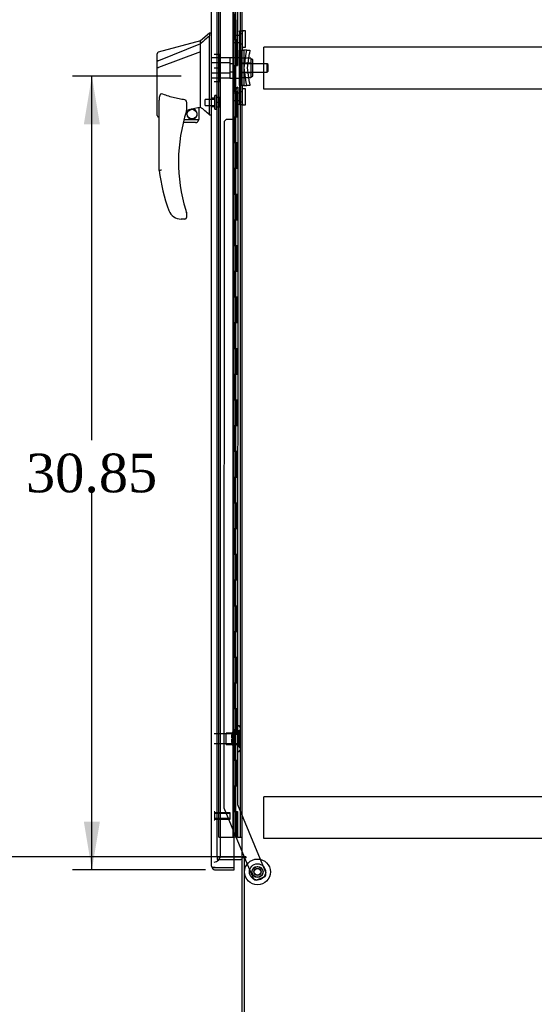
# Model space of a CAD drawing. Header units: inches. Extents: x 1 to 299, y -2 to 199.
# Tile 14 of 21: x 137 to 157, y 67 to 106. Entities that reach past the tile are written whole.
import ezdxf
from ezdxf.enums import TextEntityAlignment as Align
from ezdxf.lldxf.tags import DXFTag

# ---------------------------------------------------------------- set-up
doc = ezdxf.new("R2010")
doc.units = ezdxf.units.IN
doc.header["$MEASUREMENT"] = 0
for name, color, linetype in [('COM53964-2', 7, 'Continuous'), ('COM54746-60', 7, 'Continuous'), ('COM70220', 7, 'Continuous'), ('COM70838', 7, 'Continuous'), ('COM70839-3', 7, 'Continuous'), ('COM71197-1', 7, 'Continuous'), ('COM71198-2', 7, 'Continuous'), ('COM71199-3', 7, 'Continuous'), ('Default', 7, 'Continuous'), ('HAN13068', 7, 'Continuous'), ('HAN13068_NUT', 7, 'Continuous'), ('HAN13068_SCREW', 7, 'Continuous'), ('HAN_NUT', 7, 'Continuous'), ('NTS18147', 7, 'Continuous'), ('ROL87452', 7, 'Continuous'), ('RVT17786', 7, 'Continuous'), ('RVT19000', 7, 'Continuous'), ('SPC87322', 7, 'Continuous'), ('STD26122', 7, 'Continuous'), ('STD26258', 7, 'Continuous'), ('WAF25376', 7, 'Continuous'), ('WAM30038', 7, 'Continuous')]:
    doc.layers.add(name, color=color, linetype=linetype)
doc.styles.add('SEACAD_Times_New_Roman', font='times.ttf')
tags = doc.linetypes.add('HIDDEN2', pattern=[0.1875, 0.125, -0.0625]).pattern_tags.tags
tags[6:7] = [DXFTag(74, 4), DXFTag(75, 0), DXFTag(340, '0'), DXFTag(46, 0.0), DXFTag(50, 0.0), DXFTag(44, 0.0), DXFTag(45, 0.0)]
tags[4:5] = [DXFTag(74, 4), DXFTag(75, 0), DXFTag(340, '0'), DXFTag(46, 0.0), DXFTag(50, 0.0), DXFTag(44, 0.0), DXFTag(45, 0.0)]
doc.dimstyles.new('HAMMOND_(STH_-_300x200)', dxfattribs={"dimtxt": 1.5, "dimasz": 1.875, "dimexe": 0.75, "dimexo": 0.75, "dimgap": 0.375, "dimtad": 0, "dimtih": 1, "dimtoh": 1, "dimzin": 0, "dimdsep": 46, "dimtxsty": 'SEACAD_Times_New_Roman', "dimblk1": '_SE_FILLED', "dimblk2": '_SE_FILLED', "dimsah": 1, "dimcen": 0.75, "dimadec": 0, "dimazin": 0, "dimtfac": 0.8, "dimtofl": 0, "dimtmove": 0, "dimatfit": 3, "dimfxl": 1, "dimtolj": 1, "dimtzin": 0, "dimarcsym": 0})

# ---------------------------------------------------------------- blocks, each defined once
blk = doc.blocks.new('SE3')
at = {"layer": 'COM53964-2', "color": 7, "linetype": 'HIDDEN2'}
for p, q in [((146.66, 104.526), (146.66, 104.664)), ((169.035, 104.664), (146.66, 104.664)), ((146.66, 103.177), (146.66, 104.526)), ((146.66, 103.039), (146.66, 103.177)), ((169.035, 103.039), (146.66, 103.039)), ((146.66, 75.396), (146.66, 75.534)), ((169.035, 75.534), (146.66, 75.534)), ((146.66, 74.047), (146.66, 75.396)), ((146.66, 73.909), (146.66, 74.047)), ((169.035, 73.909), (146.66, 73.909))]:
    blk.add_line(p, q, dxfattribs=at)
at = {"layer": 'COM54746-60', "color": 7, "linetype": 'HIDDEN2'}
for p, q in [((144.915, 73.959), (144.915, 133.959)), ((145.464, 73.959), (145.464, 133.959)), ((145.469, 133.968), (145.469, 73.959)), ((145.569, 73.959), (145.569, 133.968)), ((145.755, 73.959), (145.755, 133.959)), ((145.519, 104.959), (145.519, 105.959)), ((145.561, 104.959), (145.561, 105.959)), ((145.464, 104.959), (145.519, 104.959)), ((145.509, 104.959), (145.636, 104.959)), ((145.509, 103.959), (145.509, 104.959)), ((145.606, 103.959), (145.606, 104.959)), ((145.631, 104.959), (145.631, 103.959)), ((145.636, 103.959), (145.636, 104.959)), ((145.464, 103.959), (145.519, 103.959)), ((145.509, 103.959), (145.636, 103.959)), ((145.519, 102.959), (145.519, 103.959)), ((145.561, 102.959), (145.561, 103.959)), ((145.464, 102.959), (145.519, 102.959)), ((145.509, 102.959), (145.636, 102.959)), ((145.509, 101.959), (145.509, 102.959)), ((145.606, 101.959), (145.606, 102.959)), ((145.631, 102.959), (145.631, 101.959)), ((145.636, 101.959), (145.636, 102.959)), ((145.464, 101.959), (145.519, 101.959)), ((145.509, 101.959), (145.636, 101.959)), ((145.519, 100.959), (145.519, 101.959)), ((145.561, 100.959), (145.561, 101.959)), ((145.464, 100.959), (145.519, 100.959)), ((145.509, 100.959), (145.636, 100.959)), ((145.509, 99.959), (145.509, 100.959)), ((145.606, 99.959), (145.606, 100.959)), ((145.631, 100.959), (145.631, 99.959)), ((145.636, 99.959), (145.636, 100.959)), ((145.464, 99.959), (145.519, 99.959)), ((145.509, 99.959), (145.636, 99.959)), ((145.519, 98.959), (145.519, 99.959)), ((145.561, 98.959), (145.561, 99.959)), ((145.464, 98.959), (145.519, 98.959)), ((145.509, 98.959), (145.636, 98.959)), ((145.509, 97.959), (145.509, 98.959)), ((145.606, 97.959), (145.606, 98.959)), ((145.631, 98.959), (145.631, 97.959)), ((145.636, 97.959), (145.636, 98.959)), ((145.464, 97.959), (145.519, 97.959)), ((145.509, 97.959), (145.636, 97.959)), ((145.519, 96.959), (145.519, 97.959)), ((145.561, 96.959), (145.561, 97.959)), ((145.464, 96.959), (145.519, 96.959)), ((145.509, 96.959), (145.636, 96.959)), ((145.509, 95.959), (145.509, 96.959)), ((145.606, 95.959), (145.606, 96.959)), ((145.631, 96.959), (145.631, 95.959)), ((145.636, 95.959), (145.636, 96.959)), ((145.464, 95.959), (145.519, 95.959)), ((145.509, 95.959), (145.636, 95.959)), ((145.519, 94.959), (145.519, 95.959)), ((145.561, 94.959), (145.561, 95.959)), ((145.464, 94.959), (145.519, 94.959)), ((145.509, 94.959), (145.636, 94.959)), ((145.509, 93.959), (145.509, 94.959)), ((145.606, 93.959), (145.606, 94.959)), ((145.631, 94.959), (145.631, 93.959)), ((145.636, 93.959), (145.636, 94.959)), ((145.464, 93.959), (145.519, 93.959)), ((145.509, 93.959), (145.636, 93.959)), ((145.519, 92.959), (145.519, 93.959)), ((145.561, 92.959), (145.561, 93.959)), ((145.464, 92.959), (145.519, 92.959)), ((145.509, 92.959), (145.636, 92.959)), ((145.509, 91.959), (145.509, 92.959)), ((145.606, 91.959), (145.606, 92.959)), ((145.631, 92.959), (145.631, 91.959)), ((145.636, 91.959), (145.636, 92.959)), ((145.464, 91.959), (145.519, 91.959)), ((145.509, 91.959), (145.636, 91.959)), ((145.519, 90.959), (145.519, 91.959)), ((145.561, 90.959), (145.561, 91.959)), ((145.464, 90.959), (145.519, 90.959)), ((145.509, 90.959), (145.636, 90.959)), ((145.509, 89.959), (145.509, 90.959)), ((145.606, 89.959), (145.606, 90.959)), ((145.631, 90.959), (145.631, 89.959)), ((145.636, 89.959), (145.636, 90.959)), ((145.464, 89.959), (145.519, 89.959)), ((145.509, 89.959), (145.636, 89.959)), ((145.519, 88.959), (145.519, 89.959)), ((145.561, 88.959), (145.561, 89.959)), ((145.464, 88.959), (145.519, 88.959)), ((145.509, 88.959), (145.636, 88.959)), ((145.509, 87.959), (145.509, 88.959)), ((145.606, 87.959), (145.606, 88.959)), ((145.631, 88.959), (145.631, 87.959)), ((145.636, 87.959), (145.636, 88.959)), ((145.464, 87.959), (145.519, 87.959)), ((145.509, 87.959), (145.636, 87.959)), ((145.519, 86.959), (145.519, 87.959)), ((145.561, 86.959), (145.561, 87.959)), ((145.464, 86.959), (145.519, 86.959)), ((145.509, 86.959), (145.636, 86.959)), ((145.509, 85.959), (145.509, 86.959)), ((145.606, 85.959), (145.606, 86.959)), ((145.631, 86.959), (145.631, 85.959)), ((145.636, 85.959), (145.636, 86.959)), ((145.464, 85.959), (145.519, 85.959)), ((145.509, 85.959), (145.636, 85.959)), ((145.519, 84.959), (145.519, 85.959)), ((145.561, 84.959), (145.561, 85.959)), ((145.464, 84.959), (145.519, 84.959)), ((145.509, 84.959), (145.636, 84.959)), ((145.509, 83.959), (145.509, 84.959)), ((145.606, 83.959), (145.606, 84.959)), ((145.631, 84.959), (145.631, 83.959)), ((145.636, 83.959), (145.636, 84.959)), ((145.464, 83.959), (145.519, 83.959)), ((145.509, 83.959), (145.636, 83.959)), ((145.519, 82.959), (145.519, 83.959)), ((145.561, 82.959), (145.561, 83.959)), ((145.464, 82.959), (145.519, 82.959)), ((145.509, 82.959), (145.636, 82.959)), ((145.509, 81.959), (145.509, 82.959)), ((145.606, 81.959), (145.606, 82.959)), ((145.631, 82.959), (145.631, 81.959)), ((145.636, 81.959), (145.636, 82.959)), ((145.464, 81.959), (145.519, 81.959)), ((145.509, 81.959), (145.636, 81.959)), ((145.519, 80.959), (145.519, 81.959)), ((145.561, 80.959), (145.561, 81.959)), ((145.464, 80.959), (145.519, 80.959)), ((145.509, 80.959), (145.636, 80.959)), ((145.509, 79.959), (145.509, 80.959)), ((145.606, 79.959), (145.606, 80.959)), ((145.631, 80.959), (145.631, 79.959)), ((145.636, 79.959), (145.636, 80.959)), ((145.464, 79.959), (145.519, 79.959)), ((145.509, 79.959), (145.636, 79.959)), ((145.519, 78.959), (145.519, 79.959)), ((145.561, 78.959), (145.561, 79.959)), ((145.464, 78.959), (145.519, 78.959)), ((145.509, 78.959), (145.636, 78.959)), ((145.509, 77.959), (145.509, 78.959)), ((145.606, 77.959), (145.606, 78.959)), ((145.631, 78.959), (145.631, 77.959)), ((145.636, 77.959), (145.636, 78.959)), ((145.464, 77.959), (145.519, 77.959)), ((145.509, 77.959), (145.636, 77.959)), ((145.519, 76.959), (145.519, 77.959)), ((145.561, 76.959), (145.561, 77.959)), ((145.464, 76.959), (145.519, 76.959)), ((145.509, 76.959), (145.636, 76.959)), ((145.509, 75.959), (145.509, 76.959)), ((145.606, 75.959), (145.606, 76.959)), ((145.631, 76.959), (145.631, 75.959)), ((145.636, 75.959), (145.636, 76.959)), ((145.464, 75.959), (145.519, 75.959)), ((145.509, 75.959), (145.636, 75.959)), ((145.519, 74.959), (145.519, 75.959)), ((145.561, 74.959), (145.561, 75.959)), ((145.464, 74.959), (145.519, 74.959)), ((145.509, 73.959), (145.509, 74.959)), ((145.509, 74.959), (145.636, 74.959)), ((145.606, 73.959), (145.606, 74.959)), ((145.631, 74.959), (145.631, 73.959)), ((145.636, 73.959), (145.636, 74.959)), ((144.915, 73.959), (145.439, 73.959)), ((145.439, 73.959), (145.464, 73.959)), ((145.464, 73.959), (145.469, 73.959)), ((145.509, 73.959), (145.469, 73.959)), ((145.631, 73.959), (145.509, 73.959)), ((145.631, 73.959), (145.755, 73.959)), ((145.755, 73.959), (145.817, 73.959))]:
    blk.add_line(p, q, dxfattribs=at)
at = {"layer": 'COM70220', "color": 7, "linetype": 'HIDDEN2'}
for p, q in [((144.975, 73.492), (144.975, 134.427)), ((144.975, 73.242), (144.975, 73.492))]:
    blk.add_line(p, q, dxfattribs=at)
blk.add_arc((144.725, 73.242), 0.25, 270, 0, dxfattribs=at)
at = {"layer": 'COM70838', "color": 7, "linetype": 'HIDDEN2'}
for p, q in [((145.707, 105.26), (145.707, 105.297)), ((145.707, 105.297), (145.832, 105.297)), ((145.707, 105.26), (145.707, 104.547)), ((145.832, 105.297), (145.832, 105.26)), ((145.832, 104.602), (145.832, 105.26)), ((145.707, 103.172), (145.707, 104.547)), ((145.707, 104.547), (145.765, 104.547)), ((145.765, 103.172), (145.765, 104.547)), ((145.765, 104.547), (145.89, 104.547)), ((145.89, 103.172), (145.89, 104.547)), ((145.993, 104.547), (145.89, 104.547)), ((145.975, 104.422), (145.993, 104.547)), ((145.993, 104.547), (146.119, 104.547)), ((146.119, 104.547), (146.101, 104.422)), ((145.893, 103.859), (145.975, 104.422)), ((146.019, 103.859), (146.101, 104.422)), ((145.975, 103.297), (145.893, 103.859)), ((146.101, 103.297), (146.019, 103.859)), ((145.765, 103.172), (145.707, 103.172)), ((145.707, 103.172), (145.707, 102.458)), ((145.89, 103.172), (145.765, 103.172)), ((145.832, 102.458), (145.832, 103.144)), ((145.89, 103.172), (145.993, 103.172)), ((145.993, 103.172), (145.975, 103.297)), ((146.119, 103.172), (145.993, 103.172)), ((146.101, 103.297), (146.119, 103.172)), ((145.707, 102.422), (145.707, 102.458)), ((145.832, 102.422), (145.707, 102.422)), ((145.832, 102.458), (145.832, 102.422))]:
    blk.add_line(p, q, dxfattribs=at)
for centre, start, end in [((145.949, 104.602), 180, 208.0398), ((145.949, 103.144), 166.4554, 180)]:
    blk.add_arc(centre, 0.117, start, end, dxfattribs=at)
at = {"layer": 'COM70839-3', "color": 7, "linetype": 'HIDDEN2'}
for p, q in [((145.645, 104.61), (145.632, 132.487)), ((145.575, 105.735), (145.575, 104.722)), ((145.575, 102.996), (145.575, 101.984)), ((145.645, 103.109), (145.632, 75.231)), ((145.45, 101.859), (145.239, 101.859)), ((145.114, 101.734), (145.101, 75.15)), ((145.11, 75.103), (145.9, 73.195)), ((145.632, 75.231), (146.731, 72.575)), ((145.912, 73.165), (146.241, 72.371)), ((146.664, 72.411), (146.404, 72.304))]:
    blk.add_line(p, q, dxfattribs=at)
at = {"layer": 'COM70839-3', "color": 7, "linetype": 'Continuous'}
blk.add_line((145.9, 73.195), (145.912, 73.165), dxfattribs=at)
at = {"layer": 'COM70839-3', "color": 7, "linetype": 'HIDDEN2'}
blk.add_circle((146.412, 72.611), 0.129, dxfattribs=at)
for centre, start, end in [((145.7, 104.722), 180.0275, 243.9236), ((145.7, 102.996), 116.0764, 179.9725), ((145.239, 101.734), 89.9725, 179.9725), ((145.45, 101.984), 269.9725, 359.9725), ((145.226, 75.15), 179.9725, 202.4845), ((146.356, 72.419), 202.4845, 292.4845), ((146.616, 72.527), 292.4845, 22.4845)]:
    blk.add_arc(centre, 0.125, start, end, dxfattribs=at)
at = {"layer": 'COM71197-1', "color": 7, "linetype": 'HIDDEN2'}
for p, q in [((144.85, 73.195), (144.85, 134.505)), ((145.505, 73.195), (144.85, 73.195))]:
    blk.add_line(p, q, dxfattribs=at)
at = {"layer": 'COM71197-1', "color": 7, "linetype": 'Continuous'}
for p, q in [((145.817, 73.195), (145.817, 134.505)), ((145.769, 73.195), (145.505, 73.195)), ((145.769, 73.195), (145.817, 73.195)), ((145.96, 73.195), (145.817, 73.195)), ((145.96, 73.165), (145.912, 73.165)), ((145.912, 65.915), (145.912, 73.165))]:
    blk.add_line(p, q, dxfattribs=at)
blk.add_arc((145.96, 73.18), 0.015, 270, 90, dxfattribs=at)
at = {"layer": 'COM71198-2', "color": 7, "linetype": 'HIDDEN2'}
for p, q in [((144.85, 73.195), (144.85, 73.1)), ((144.85, 73.195), (145.505, 73.195)), ((144.85, 73.1), (145.505, 73.1))]:
    blk.add_line(p, q, dxfattribs=at)
at = {"layer": 'COM71198-2', "color": 7, "linetype": 'Continuous'}
for p, q in [((145.505, 73.195), (145.769, 73.195)), ((145.505, 73.1), (145.769, 73.1)), ((145.817, 65.963), (145.817, 73.165)), ((145.912, 73.165), (145.817, 73.165))]:
    blk.add_line(p, q, dxfattribs=at)
for radius, start in [(0.143, 52.2051), (0.048, 0)]:
    blk.add_arc((145.769, 73.052), radius, start, 90, dxfattribs=at)
at = {"layer": 'COM71199-3', "color": 7, "linetype": 'Continuous'}
for p, q in [((145.505, 72.788), (145.505, 135.13)), ((144.63, 72.836), (144.63, 135.082)), ((144.63, 72.836), (144.63, 72.836)), ((144.63, 72.836), (144.63, 72.836)), ((144.71, 72.788), (144.66, 72.749)), ((144.773, 72.788), (144.66, 72.788)), ((144.71, 72.788), (144.773, 72.788)), ((144.773, 72.788), (144.773, 72.788)), ((144.773, 72.788), (145.505, 72.788)), ((144.773, 72.788), (145.505, 72.788)), ((145.505, 72.693), (145.505, 72.788)), ((144.773, 72.693), (145.505, 72.693))]:
    blk.add_line(p, q, dxfattribs=at)
for start, end in [(180, 180.0762), (180.1561, 217.5036), (217.5036, 270)]:
    blk.add_arc((144.773, 72.836), 0.143, start, end, dxfattribs=at)
blk.add_open_spline([(144.66, 72.788), (144.65, 72.796), (144.643, 72.804), (144.635, 72.816), (144.633, 72.82), (144.631, 72.828), (144.63, 72.832), (144.63, 72.836)], degree=3, knots=[0, 0, 0, 0, 0.5, 0.5, 0.75, 0.75, 1, 1, 1, 1], dxfattribs=at)
at = {"layer": 'HAN13068', "color": 7, "linetype": 'Continuous'}
for p, q in [((144.195, 104.909), (142.547, 104.468)), ((144.55, 105.209), (144.195, 104.909)), ((144.195, 104.797), (144.195, 104.909)), ((144.63, 105.209), (144.547, 105.209)), ((144.55, 105.209), (144.55, 105.107)), ((144.55, 105.048), (144.55, 105.107)), ((144.55, 104.961), (144.55, 105.048)), ((144.55, 102.471), (144.55, 104.961)), ((144.195, 104.797), (142.56, 104.141)), ((144.195, 104.483), (142.571, 103.88)), ((144.195, 104.65), (144.195, 104.797)), ((144.195, 104.556), (144.195, 104.65)), ((144.195, 104.483), (144.195, 104.556)), ((144.195, 102.598), (144.195, 104.483)), ((142.515, 104.116), (142.515, 104.413)), ((142.515, 104.139), (142.515, 104.159)), ((142.515, 103.882), (142.515, 104.116)), ((142.515, 102.009), (142.515, 103.882)), ((142.569, 103.88), (142.571, 103.88)), ((144.195, 102.452), (144.195, 102.598)), ((142.595, 99.876), (142.595, 102.547)), ((143.655, 102.466), (143.655, 102.203)), ((143.655, 102.217), (143.782, 102.246)), ((143.866, 102.265), (144.1, 102.32)), ((144.13, 102.323), (144.195, 102.339)), ((144.13, 102.323), (144.13, 102.324)), ((144.13, 102.324), (144.13, 101.859)), ((144.195, 102.339), (144.195, 102.452)), ((144.55, 102.066), (144.55, 102.471)), ((142.589, 101.951), (142.595, 101.953)), ((143.557, 101.859), (144.13, 101.859)), ((144.55, 102.041), (144.55, 102.066)), ((144.55, 102.039), (144.63, 102.039)), ((144.005, 101.734), (143.525, 101.734)), ((143.158, 98.074), (143.157, 98.072)), ((143.595, 97.984), (143.44, 97.984)), ((143.655, 98.222), (143.655, 98.044))]:
    blk.add_line(p, q, dxfattribs=at)
at = {"layer": 'HAN13068', "color": 7, "linetype": 'HIDDEN2'}
for p, q in [((145.332, 104.255), (144.63, 104.255)), ((145.332, 104.255), (145.332, 104.059)), ((145.332, 104.059), (144.63, 104.059)), ((145.332, 104.059), (145.332, 103.659)), ((145.457, 104.019), (145.332, 104.019)), ((145.457, 104.019), (145.457, 103.859)), ((145.457, 103.859), (145.457, 103.699)), ((146.792, 104.019), (145.832, 104.019)), ((146.792, 103.699), (146.792, 104.019)), ((146.822, 103.989), (146.792, 104.019)), ((146.792, 103.699), (146.822, 103.729)), ((146.822, 103.729), (146.822, 103.989)), ((145.332, 103.659), (144.63, 103.659)), ((145.332, 103.464), (144.63, 103.464)), ((145.457, 103.699), (145.332, 103.699)), ((145.332, 103.659), (145.332, 103.464)), ((145.832, 103.699), (146.792, 103.699)), ((144.755, 102.684), (144.63, 102.684)), ((144.63, 102.359), (144.755, 102.359))]:
    blk.add_line(p, q, dxfattribs=at)
at = {"layer": 'HAN13068', "color": 7, "linetype": 'Continuous'}
blk.add_circle((143.869, 102.063), 0.188, dxfattribs=at)
for centre, radius, start, end in [((142.575, 104.413), 0.06, 105.824, 180.0002), ((142.56, 104.24), 0.361, 262.9065, 271.5232), ((149.759, 100.212), 6.417, 162.105, 197.0102), ((143.595, 102.203), 0.06, 342.105, 0), ((143.869, 102.063), 0.202, 115.2676, 90.8956), ((143.607, 103.191), 0.961, 280.5316, 285.6316), ((107.784, 58.893), 56.686, 49.5649, 50.0347), ((144.005, 101.859), 0.125, 310.5358, 346.1135), ((144.005, 101.859), 0.125, 346.1135, 360), ((144.005, 101.859), 0.125, 270, 310.5358), ((149.935, 100.812), 7.4, 187.261, 199.7146), ((143.44, 98.484), 0.5, 199.7146, 235.4377), ((143.44, 98.484), 0.5, 235.4377, 270), ((143.595, 98.044), 0.06, 270, 0), ((143.595, 98.222), 0.06, 0, 17.895)]:
    blk.add_arc(centre, radius, start, end, dxfattribs=at)
blk.add_ellipse((142.575, 102.009), major_axis=(0.06, 0), ratio=0.999979, start_param=3.141468, end_param=4.950188, dxfattribs=at)
blk.add_open_spline([(144.55, 105.107), (144.432, 105.004), (144.313, 104.9), (144.195, 104.797)], degree=3, dxfattribs=at)
for points, knots in [([(142.56, 104.141), (142.547, 104.14), (142.536, 104.136), (142.52, 104.127), (142.515, 104.122), (142.515, 104.116)], [0, 0, 0, 0, 0.5, 0.5, 1, 1, 1, 1]), ([(142.595, 102.547), (142.595, 102.604), (142.599, 102.662), (142.614, 102.747), (142.62, 102.775), (142.635, 102.816), (142.64, 102.83), (142.653, 102.848), (142.658, 102.853), (142.67, 102.861), (142.678, 102.862), (142.685, 102.859)], [0, 0, 0, 0, 0.5, 0.5, 0.75, 0.75, 0.875, 0.875, 0.9375, 0.9375, 1, 1, 1, 1]), ([(143.595, 102.621), (143.517, 102.631), (143.44, 102.644), (143.285, 102.674), (143.208, 102.691), (143.056, 102.73), (142.98, 102.753), (142.832, 102.802), (142.758, 102.83), (142.685, 102.859)], [0, 0, 0, 0, 0.25, 0.25, 0.5, 0.5, 0.75, 0.75, 1, 1, 1, 1]), ([(143.595, 102.621), (143.599, 102.62), (143.603, 102.619), (143.609, 102.615), (143.612, 102.612), (143.62, 102.604), (143.624, 102.598), (143.631, 102.585), (143.634, 102.578), (143.64, 102.565), (143.642, 102.558), (143.648, 102.537), (143.651, 102.523), (143.653, 102.502), (143.654, 102.495), (143.655, 102.48), (143.655, 102.473), (143.655, 102.466)], [0, 0, 0, 0, 0.0625, 0.0625, 0.125, 0.125, 0.25, 0.25, 0.375, 0.375, 0.5, 0.5, 0.75, 0.75, 0.875, 0.875, 1, 1, 1, 1]), ([(144.1, 102.32), (144.104, 102.321), (144.108, 102.322), (144.115, 102.323), (144.118, 102.324), (144.127, 102.325), (144.13, 102.325), (144.13, 102.324)], [0, 0, 0, 0, 0.25, 0.25, 0.5, 0.5, 1, 1, 1, 1]), ([(142.685, 99.882), (142.679, 99.882), (142.673, 99.881), (142.662, 99.881), (142.656, 99.88), (142.64, 99.879), (142.63, 99.878), (142.617, 99.878), (142.614, 99.877), (142.607, 99.877), (142.604, 99.877), (142.6, 99.877), (142.598, 99.876), (142.596, 99.876), (142.595, 99.876), (142.595, 99.876)], [0, 0, 0, 0, 0.125, 0.125, 0.25, 0.25, 0.5, 0.5, 0.625, 0.625, 0.75, 0.75, 0.875, 0.875, 1, 1, 1, 1]), ([(143.623, 98.335), (143.628, 98.318), (143.633, 98.301), (143.641, 98.275), (143.644, 98.267), (143.648, 98.255), (143.649, 98.251), (143.651, 98.246), (143.651, 98.244), (143.652, 98.241), (143.652, 98.241), (143.652, 98.241)], [0, 0, 0, 0, 0.5, 0.5, 0.75, 0.75, 0.875, 0.875, 0.9375, 0.9375, 1, 1, 1, 1])]:
    blk.add_open_spline(points, degree=3, knots=knots, dxfattribs=at)
at = {"layer": 'HAN13068_NUT', "color": 7, "linetype": 'HIDDEN2'}
for p, q in [((146.157, 104.243), (145.832, 104.243)), ((146.157, 104.243), (146.157, 104.147)), ((146.207, 104.192), (146.157, 104.192)), ((146.157, 104.147), (146.157, 104.051)), ((146.237, 103.557), (146.237, 104.162)), ((146.157, 104.051), (145.832, 104.051)), ((146.157, 104.051), (146.157, 103.859)), ((146.157, 103.859), (146.157, 103.667)), ((146.157, 103.667), (145.832, 103.667)), ((146.157, 103.475), (145.832, 103.475)), ((146.157, 103.667), (146.157, 103.571)), ((146.157, 103.571), (146.157, 103.475)), ((146.157, 103.527), (146.207, 103.527))]:
    blk.add_line(p, q, dxfattribs=at)
for centre, start, end in [((146.207, 104.162), 0, 90), ((146.207, 103.557), 270, 0)]:
    blk.add_arc(centre, 0.03, start, end, dxfattribs=at)
at = {"layer": 'HAN13068_SCREW', "color": 7, "linetype": 'HIDDEN2'}
for p, q in [((144.38, 102.405), (144.38, 102.637)), ((144.755, 102.637), (144.38, 102.637)), ((144.755, 102.259), (144.755, 102.784)), ((144.825, 102.784), (144.755, 102.784)), ((144.825, 102.259), (144.825, 102.784)), ((144.962, 102.714), (144.825, 102.714)), ((144.962, 102.521), (144.962, 102.714)), ((144.38, 102.405), (144.755, 102.405)), ((144.755, 102.259), (144.825, 102.259)), ((144.962, 102.521), (144.825, 102.521)), ((144.962, 102.329), (144.825, 102.329)), ((144.962, 102.329), (144.962, 102.521))]:
    blk.add_line(p, q, dxfattribs=at)
at = {"layer": 'HAN_NUT', "color": 7, "linetype": 'HIDDEN2'}
for p, q in [((144.725, 104.389), (144.94, 104.389)), ((144.94, 103.859), (144.94, 104.389)), ((144.725, 103.859), (144.94, 103.859)), ((144.94, 103.329), (144.94, 103.859)), ((144.725, 103.329), (144.94, 103.329))]:
    blk.add_line(p, q, dxfattribs=at)
at = {"layer": 'NTS18147', "color": 7, "linetype": 'HIDDEN2'}
for p, q in [((145.633, 78.283), (145.633, 78.288)), ((145.696, 78.288), (145.633, 78.288)), ((145.633, 78.283), (145.633, 78.095)), ((145.633, 78.283), (145.696, 78.283)), ((145.633, 78.095), (145.633, 77.977)), ((145.696, 78.095), (145.633, 78.095)), ((145.696, 78.283), (145.696, 78.288)), ((145.696, 77.977), (145.696, 78.095)), ((145.758, 78.134), (145.758, 78.189)), ((145.196, 77.568), (145.196, 78.008)), ((145.633, 78.008), (145.196, 78.008)), ((145.633, 77.977), (145.633, 77.599)), ((145.633, 77.977), (145.696, 77.977)), ((145.196, 77.568), (145.633, 77.568)), ((145.633, 77.599), (145.633, 77.481)), ((145.696, 77.599), (145.633, 77.599)), ((145.633, 77.481), (145.633, 77.293)), ((145.633, 77.481), (145.696, 77.481)), ((145.696, 77.481), (145.696, 77.599)), ((145.758, 77.387), (145.758, 77.442)), ((145.633, 77.293), (145.633, 77.288)), ((145.696, 77.293), (145.633, 77.293)), ((145.633, 77.288), (145.696, 77.288)), ((145.696, 77.293), (145.696, 77.288))]:
    blk.add_line(p, q, dxfattribs=at)
blk.add_arc((145.44, 77.788), 0.318, 323.6338, 36.3662, dxfattribs=at)
for centre, start_param, end_param in [((145.44, 78.189), 2.506883, 3.776302), ((145.44, 78.134), 2.506883, 3.141593), ((145.44, 77.442), 3.141593, 3.776302), ((145.44, 77.387), 2.506883, 3.776302)]:
    blk.add_ellipse(centre, major_axis=(-0.318, 0), ratio=0.5, start_param=start_param, end_param=end_param, dxfattribs=at)
at = {"layer": 'ROL87452', "color": 7, "linetype": 'HIDDEN2'}
for radius in [0.5, 0.206]:
    blk.add_circle((146.412, 72.611), radius, dxfattribs=at)
at = {"layer": 'RVT17786', "color": 7, "linetype": 'HIDDEN2'}
blk.add_circle((146.412, 72.611), 0.217, dxfattribs=at)
at = {"layer": 'RVT19000', "color": 7, "linetype": 'HIDDEN2'}
for p, q in [((145.832, 105.297), (145.832, 105.297)), ((145.945, 105.297), (145.832, 105.297)), ((145.945, 104.672), (145.945, 105.297)), ((145.495, 104.844), (145.495, 105.125)), ((145.707, 105.125), (145.495, 105.125)), ((145.832, 105.18), (145.707, 105.18)), ((145.495, 104.844), (145.707, 104.844)), ((145.707, 104.79), (145.832, 104.79)), ((145.832, 104.672), (145.945, 104.672)), ((145.945, 103.046), (145.832, 103.046)), ((145.945, 102.421), (145.945, 103.046)), ((145.495, 102.593), (145.495, 102.874)), ((145.707, 102.874), (145.495, 102.874)), ((145.495, 102.593), (145.707, 102.593)), ((145.832, 102.929), (145.707, 102.929)), ((145.707, 102.539), (145.832, 102.539)), ((145.832, 102.421), (145.832, 102.422)), ((145.832, 102.421), (145.945, 102.421))]:
    blk.add_line(p, q, dxfattribs=at)
at = {"layer": 'SPC87322', "color": 7, "linetype": 'HIDDEN2'}
for p, q in [((145.707, 104.252), (145.332, 104.252)), ((145.832, 104.097), (145.707, 104.097)), ((145.832, 104.087), (145.707, 104.087)), ((145.332, 103.467), (145.707, 103.467)), ((145.832, 103.632), (145.707, 103.632)), ((145.832, 103.622), (145.707, 103.622))]:
    blk.add_line(p, q, dxfattribs=at)
at = {"layer": 'STD26122', "color": 7, "linetype": 'HIDDEN2'}
for p, q in [((145.69, 77.973), (144.725, 77.973)), ((145.69, 77.973), (145.69, 77.603)), ((145.725, 77.938), (145.69, 77.973)), ((145.725, 77.638), (145.725, 77.938)), ((144.725, 77.603), (145.69, 77.603)), ((145.69, 77.603), (145.725, 77.638))]:
    blk.add_line(p, q, dxfattribs=at)
at = {"layer": 'STD26258', "color": 7, "linetype": 'HIDDEN2'}
for p, q in [((144.756, 74.944), (144.725, 74.944)), ((144.725, 74.632), (144.756, 74.632)), ((144.756, 74.632), (144.756, 74.944)), ((145.35, 74.913), (144.756, 74.913)), ((145.35, 74.882), (144.756, 74.882)), ((145.35, 74.694), (144.756, 74.694)), ((144.756, 74.663), (145.35, 74.663)), ((145.35, 74.663), (145.35, 74.913))]:
    blk.add_line(p, q, dxfattribs=at)
at = {"layer": 'WAF25376', "color": 7, "linetype": 'HIDDEN2'}
for radius in [0.315, 0.14]:
    blk.add_circle((146.412, 72.611), radius, dxfattribs=at)
at = {"layer": 'WAM30038', "color": 7, "linetype": 'HIDDEN2'}
for p, q in [((145.484, 78.163), (145.484, 77.413)), ((145.508, 78.163), (145.484, 78.163)), ((145.508, 78.163), (145.508, 77.413)), ((145.42, 77.962), (145.42, 78.016)), ((145.465, 77.99), (145.42, 77.962)), ((145.42, 77.937), (145.465, 77.965)), ((145.42, 77.962), (145.436, 77.949)), ((145.42, 77.806), (145.42, 77.937)), ((145.465, 77.806), (145.42, 77.806)), ((145.42, 77.639), (145.42, 77.771)), ((145.42, 77.771), (145.465, 77.771)), ((145.436, 77.949), (145.475, 77.974)), ((145.465, 77.611), (145.42, 77.639)), ((145.436, 77.627), (145.42, 77.614)), ((145.42, 77.56), (145.42, 77.614)), ((145.42, 77.614), (145.465, 77.586)), ((145.475, 77.603), (145.436, 77.627)), ((145.484, 77.413), (145.508, 77.413))]:
    blk.add_line(p, q, dxfattribs=at)
for centre, radius, start, end in [((144.9, 78.691), 0.85, 311.7058, 313.4493), ((145.466, 77.787), 0.0181, 1.7718, 93.073), ((145.466, 77.789), 0.0182, 267.1609, 357.9942), ((144.897, 76.882), 0.854, 46.5547, 48.2901)]:
    blk.add_arc(centre, radius, start, end, dxfattribs=at)
for points, knots in [([(145.42, 78.016), (145.433, 78.028), (145.446, 78.039), (145.459, 78.051), (145.461, 78.053), (145.463, 78.054), (145.465, 78.056)], [0, 0, 0, 0, 0.858552, 0.858552, 0.858552, 1, 1, 1, 1]), ([(145.479, 77.995), (145.478, 77.995), (145.478, 77.995), (145.474, 77.995), (145.469, 77.993), (145.465, 77.99)], [0.4389304, 0.4389304, 0.4389304, 0.4389304, 0.5, 0.5, 1, 1, 1, 1]), ([(145.465, 77.965), (145.467, 77.967), (145.469, 77.968), (145.474, 77.972), (145.476, 77.974), (145.479, 77.978), (145.481, 77.981), (145.483, 77.986), (145.484, 77.988), (145.484, 77.99)], [0, 0, 0, 0, 0.25, 0.25, 0.5, 0.5, 0.75, 0.75, 1, 1, 1, 1]), ([(145.465, 77.52), (145.463, 77.522), (145.461, 77.524), (145.459, 77.525), (145.446, 77.537), (145.433, 77.548), (145.42, 77.56)], [0, 0, 0, 0, 0.141448, 0.141448, 0.141448, 1, 1, 1, 1]), ([(145.484, 77.586), (145.484, 77.588), (145.483, 77.591), (145.481, 77.595), (145.479, 77.598), (145.474, 77.604), (145.469, 77.608), (145.465, 77.611)], [0, 0, 0, 0, 0.25, 0.25, 0.5, 0.5, 1, 1, 1, 1]), ([(145.465, 77.586), (145.467, 77.585), (145.469, 77.583), (145.474, 77.582), (145.476, 77.581), (145.478, 77.581), (145.478, 77.581), (145.479, 77.581)], [0, 0, 0, 0, 0.25, 0.25, 0.5, 0.5, 0.5626015, 0.5626015, 0.5626015, 0.5626015])]:
    blk.add_open_spline(points, degree=3, knots=knots, dxfattribs=at)
blk = doc.blocks.new('DMBLK4359')
at = {"layer": 'Default', "linetype": 'Continuous'}
for points in [[(127, 132.63), (127.625, 132.63), (127.312, 134.505)], [(127, 75.07), (127.312, 73.195), (127.625, 75.07)]]:
    blk.add_hatch(color=7, dxfattribs=at).paths.add_polyline_path(points)
at = {"layer": 'Default', "color": 7, "linetype": 'Continuous'}
for p, q in [((145.043, 134.505), (126.562, 134.505)), ((127.312, 134.505), (127.312, 105.125)), ((127.312, 100.85), (127.312, 73.195)), ((145.043, 73.195), (126.562, 73.195))]:
    blk.add_line(p, q, dxfattribs=at)
at = {"layer": 'Default', "color": 7, "linetype": 'Continuous', "style": 'SEACAD_Times_New_Roman'}
for s, p in [('61.31', (124.753, 104.6)), ('DOOR OPENING', (119.013, 102.35))]:
    blk.add_text(s, height=1.5, dxfattribs=at).set_placement(p, align=Align.TOP_LEFT)
blk = doc.blocks.new('_SE_FILLED')
at = {"color": 0}
blk.add_line((0, 0), (-1, 0), dxfattribs=at)
blk.add_solid([(0, 0), (-1, -0.1665), (-1, 0.1665), (0, 0)], dxfattribs=at)
blk = doc.blocks.new('DMBLK4371')
at = {"layer": 'Default', "linetype": 'Continuous'}
for points in [[(139.664, 101.666), (140.289, 101.666), (139.977, 103.541)], [(139.664, 74.568), (139.977, 72.693), (140.289, 74.568)]]:
    blk.add_hatch(color=7, dxfattribs=at).paths.add_polyline_path(points)
at = {"layer": 'Default', "color": 7, "linetype": 'Continuous'}
for p, q in [((143.445, 103.541), (139.227, 103.541)), ((139.977, 89.392), (139.977, 103.541)), ((139.977, 72.693), (139.977, 87.367)), ((144.389, 72.693), (139.227, 72.693))]:
    blk.add_line(p, q, dxfattribs=at)
at = {"layer": 'Default', "color": 7, "linetype": 'Continuous', "style": 'SEACAD_Times_New_Roman'}
blk.add_text('30.85', height=1.5, dxfattribs=at).set_placement((137.417, 88.867), align=Align.TOP_LEFT)

msp = doc.modelspace()

# ---------------------------------------------------------------- block references
at = {"layer": 'Default'}
msp.add_blockref('SE3', (0, 0), dxfattribs=at)

# ---------------------------------------------------------------- dimensions: what is measured, and where the dimension line sits
at = {"layer": 'Default', "color": 7, "linetype": 'Continuous'}
for base, p1, p2, angle, text, picture, middle, dimtype in [((127.312, 134.505), (145.793, 134.505), (145.793, 73.195), 270, '\\A1;<>\\PDOOR OPENING', 'DMBLK4359', (127.312, 103.85), 161), ((139.977, 103.541), (145.139, 72.693), (144.195, 103.541), 90, '\\A1;<>', 'DMBLK4371', (139.977, 88.117), 160)]:
    dim = msp.add_linear_dim(base=base, p1=p1, p2=p2, angle=angle, text=text, dimstyle='HAMMOND_(STH_-_300x200)', dxfattribs=at)
    dim.commit()
    dim.dimension.update_dxf_attribs({"geometry": picture, "text_midpoint": middle, "dimtype": dimtype})

doc.saveas('drawing.dxf')
